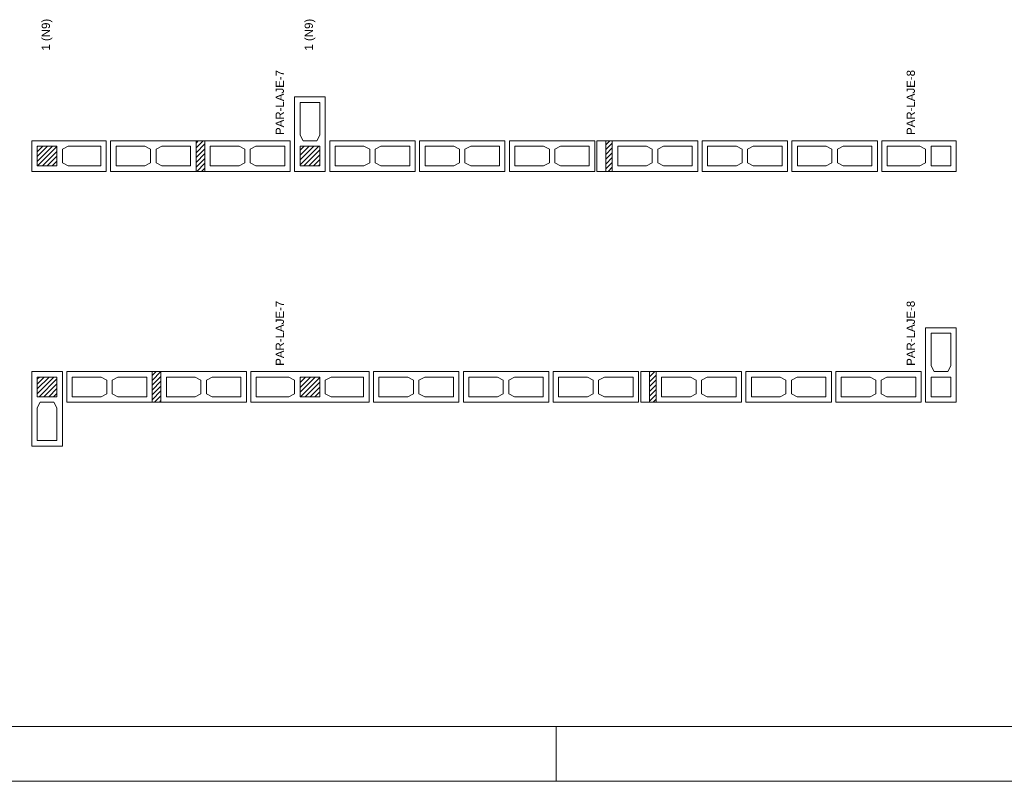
# Model space of a CAD drawing. Header units: millimetres. Extents: x 337 to 624, y -381 to -65.
# Tile 124 of 138: x 479 to 497, y -124 to -111. Entities that reach past the tile are written whole.
import ezdxf

# ---------------------------------------------------------------- set-up
doc = ezdxf.new("R2010")
doc.units = ezdxf.units.MM
doc.header["$MEASUREMENT"] = 0
for name, color, linetype, lineweight in [('PA-Ajustes', 8, 'Continuous', 5), ('PA-Graute', 8, 'Continuous', 0), ('PE-Contrafiamento L', 1, 'Continuous', 13), ('PE-Contrafiamento T', 1, 'Continuous', 5), ('PE-Inteiro', 7, 'Continuous', 5), ('PE-Paredes', 1, 'Continuous', 5), ('PE-Pastilha', 3, 'Continuous', 5), ('PRANCHA 01', 7, 'Continuous', 20), ('Texto da cota', 7, 'Continuous', 0)]:
    doc.layers.add(name, color=color, linetype=linetype, lineweight=lineweight)
doc.styles.add('Arial', font='arial.ttf')
pattern_1 = [(45, (507.42507, -278.56047), (-0.044194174, 0.044194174), [])]

msp = doc.modelspace()

# ---------------------------------------------------------------- hatches: boundary and pattern name
at = {"layer": 'PA-Ajustes', "linetype": 'Continuous'}
h = msp.add_hatch(dxfattribs=at)
h.set_pattern_fill('ANSI31', color=8, scale=0.5, style=0)
h.set_pattern_definition(pattern_1)
h.paths.add_polyline_path([(482.0801, -112.7683), (482.0801, -113.3283), (482.2405, -113.3283), (482.2405, -112.7683)])
h = msp.add_hatch(dxfattribs=at)
h.set_pattern_fill('ANSI31', color=8, scale=0.5, style=0)
h.set_pattern_definition(pattern_1)
h.paths.add_polyline_path([(489.5605, -112.7683), (489.5605, -113.3283), (489.6805, -113.3283), (489.6805, -112.7683)])
h = msp.add_hatch(dxfattribs=at)
h.set_pattern_fill('ANSI31', color=8, scale=0.5, style=0)
h.set_pattern_definition(pattern_1)
h.paths.add_polyline_path([(481.2801, -116.9843), (481.2801, -117.5443), (481.4405, -117.5443), (481.4405, -116.9843)])
h = msp.add_hatch(dxfattribs=at)
h.set_pattern_fill('ANSI31', color=8, scale=0.5, style=0)
h.set_pattern_definition(pattern_1)
h.paths.add_polyline_path([(490.3605, -116.9843), (490.3605, -117.5443), (490.4805, -117.5443), (490.4805, -116.9843)])
at = {"layer": 'PA-Graute', "linetype": 'Continuous'}
h = msp.add_hatch(dxfattribs=at)
h.set_pattern_fill('ANSI31', color=8, scale=0.5, style=0)
h.set_pattern_definition(pattern_1)
h.paths.add_polyline_path([(479.1801, -112.8683), (479.5401, -112.8683), (479.5401, -113.2283), (479.1801, -113.2283)])
h = msp.add_hatch(dxfattribs=at)
h.set_pattern_fill('ANSI31', color=8, scale=0.5, style=0)
h.set_pattern_definition(pattern_1)
h.paths.add_polyline_path([(483.9805, -113.2283), (483.9805, -112.8683), (484.3405, -112.8683), (484.3405, -113.2283)])
h = msp.add_hatch(dxfattribs=at)
h.set_pattern_fill('ANSI31', color=8, scale=0.5, style=0)
h.set_pattern_definition(pattern_1)
h.paths.add_polyline_path([(483.9805, -113.2283), (483.9805, -112.8683), (484.3405, -112.8683), (484.3405, -113.2283)])
h = msp.add_hatch(dxfattribs=at)
h.set_pattern_fill('ANSI31', color=8, scale=0.5, style=0)
h.set_pattern_definition(pattern_1)
h.paths.add_polyline_path([(479.5401, -117.0843), (479.5401, -117.4443), (479.1801, -117.4443), (479.1801, -117.0843)])
h = msp.add_hatch(dxfattribs=at)
h.set_pattern_fill('ANSI31', color=8, scale=0.5, style=0)
h.set_pattern_definition(pattern_1)
h.paths.add_polyline_path([(484.3405, -117.4443), (483.9805, -117.4443), (483.9805, -117.0843), (484.3405, -117.0843)])
h = msp.add_hatch(dxfattribs=at)
h.set_pattern_fill('ANSI31', color=8, scale=0.5, style=0)
h.set_pattern_definition(pattern_1)
h.paths.add_polyline_path([(484.3405, -117.4443), (483.9805, -117.4443), (483.9805, -117.0843), (484.3405, -117.0843)])

# ---------------------------------------------------------------- linework, layer by layer
at = {"layer": 'PA-Ajustes', "linetype": 'Continuous'}
for points in [[(482.0801, -112.7683), (482.0801, -113.3283), (482.2405, -113.3283), (482.2405, -112.7683)], [(489.5605, -112.7683), (489.5605, -113.3283), (489.6805, -113.3283), (489.6805, -112.7683)], [(481.2801, -116.9843), (481.2801, -117.5443), (481.4405, -117.5443), (481.4405, -116.9843)], [(490.3605, -116.9843), (490.3605, -117.5443), (490.4805, -117.5443), (490.4805, -116.9843)]]:
    msp.add_lwpolyline(points, close=True, dxfattribs=at)
at = {"layer": 'PE-Contrafiamento L', "linetype": 'Continuous'}
for p, q in [((483.8805, -113.3283), (483.8805, -111.9683)), ((483.8805, -111.9683), (484.4405, -111.9683)), ((483.8805, -113.3283), (483.8805, -111.9683)), ((483.8805, -111.9683), (484.4405, -111.9683)), ((484.4405, -111.9683), (484.4405, -113.3283)), ((484.4405, -111.9683), (484.4405, -113.3283)), ((479.0801, -112.7683), (480.4401, -112.7683)), ((479.0801, -113.3283), (479.0801, -112.7683)), ((480.4401, -112.7683), (480.4401, -113.3283)), ((494.6005, -113.3283), (494.6005, -112.7683)), ((494.6005, -112.7683), (495.9605, -112.7683)), ((495.9605, -112.7683), (495.9605, -113.3283)), ((480.4401, -113.3283), (479.0801, -113.3283)), ((484.4405, -113.3283), (483.8805, -113.3283)), ((484.4405, -113.3283), (483.8805, -113.3283)), ((495.9605, -113.3283), (494.6005, -113.3283)), ((495.4005, -117.5443), (495.4005, -116.1843)), ((495.4005, -116.1843), (495.9605, -116.1843)), ((495.9605, -116.1843), (495.9605, -117.5443)), ((479.0801, -118.3443), (479.0801, -116.9843)), ((479.0801, -116.9843), (479.6401, -116.9843)), ((479.6401, -116.9843), (479.6401, -118.3443)), ((495.9605, -117.5443), (495.4005, -117.5443)), ((479.6401, -118.3443), (479.0801, -118.3443))]:
    msp.add_line(p, q, dxfattribs=at)
at = {"layer": 'PE-Contrafiamento L', "linetype": 'Continuous', "lineweight": 5}
for p, q in [((483.9805, -112.6643), (483.9805, -112.0683)), ((483.9805, -112.0683), (484.3405, -112.0683)), ((483.9805, -112.6643), (483.9805, -112.0683)), ((483.9805, -112.0683), (484.3405, -112.0683)), ((484.3405, -112.0683), (484.3405, -112.6643)), ((484.3405, -112.0683), (484.3405, -112.6643)), ((484.0365, -112.7683), (483.9805, -112.6643)), ((484.0365, -112.7683), (483.9805, -112.6643)), ((484.3405, -112.6643), (484.2845, -112.7683)), ((484.3405, -112.6643), (484.2845, -112.7683)), ((479.1801, -112.8683), (479.5401, -112.8683)), ((479.1801, -113.2283), (479.1801, -112.8683)), ((479.5401, -112.8683), (479.5401, -113.2283)), ((479.6401, -112.9243), (479.7441, -112.8683)), ((479.7441, -112.8683), (480.3401, -112.8683)), ((480.3401, -112.8683), (480.3401, -113.2283)), ((483.9805, -113.2283), (483.9805, -112.8683)), ((483.9805, -112.8683), (484.3405, -112.8683)), ((483.9805, -113.2283), (483.9805, -112.8683)), ((483.9805, -112.8683), (484.3405, -112.8683)), ((484.2845, -112.7683), (484.0365, -112.7683)), ((484.2845, -112.7683), (484.0365, -112.7683)), ((484.3405, -112.8683), (484.3405, -113.2283)), ((484.3405, -112.8683), (484.3405, -113.2283)), ((494.7005, -113.2283), (494.7005, -112.8683)), ((494.7005, -112.8683), (495.2965, -112.8683)), ((495.2965, -112.8683), (495.4005, -112.9243)), ((495.5005, -113.2283), (495.5005, -112.8683)), ((495.5005, -112.8683), (495.8605, -112.8683)), ((495.8605, -112.8683), (495.8605, -113.2283)), ((479.6401, -113.1723), (479.6401, -112.9243)), ((495.4005, -112.9243), (495.4005, -113.1723)), ((479.5401, -113.2283), (479.1801, -113.2283)), ((479.7441, -113.2283), (479.6401, -113.1723)), ((480.3401, -113.2283), (479.7441, -113.2283)), ((484.3405, -113.2283), (483.9805, -113.2283)), ((484.3405, -113.2283), (483.9805, -113.2283)), ((495.2965, -113.2283), (494.7005, -113.2283)), ((495.4005, -113.1723), (495.2965, -113.2283)), ((495.8605, -113.2283), (495.5005, -113.2283)), ((495.5005, -116.8803), (495.5005, -116.2843)), ((495.5005, -116.2843), (495.8605, -116.2843)), ((495.8605, -116.2843), (495.8605, -116.8803)), ((495.5565, -116.9843), (495.5005, -116.8803)), ((495.8045, -116.9843), (495.5565, -116.9843)), ((495.8605, -116.8803), (495.8045, -116.9843)), ((479.1801, -117.4443), (479.1801, -117.0843)), ((479.1801, -117.0843), (479.5401, -117.0843)), ((479.5401, -117.0843), (479.5401, -117.4443)), ((495.5005, -117.4443), (495.5005, -117.0843)), ((495.5005, -117.0843), (495.8605, -117.0843)), ((495.8605, -117.0843), (495.8605, -117.4443)), ((479.5401, -117.4443), (479.1801, -117.4443)), ((479.1801, -117.6483), (479.2361, -117.5443)), ((479.2361, -117.5443), (479.4841, -117.5443)), ((479.4841, -117.5443), (479.5401, -117.6483)), ((495.8605, -117.4443), (495.5005, -117.4443)), ((479.1801, -118.2443), (479.1801, -117.6483)), ((479.5401, -117.6483), (479.5401, -118.2443)), ((479.5401, -118.2443), (479.1801, -118.2443))]:
    msp.add_line(p, q, dxfattribs=at)
at = {"layer": 'PE-Contrafiamento T', "linetype": 'Continuous'}
for p, q in [((483.0805, -117.5443), (483.0805, -116.9843)), ((483.0805, -116.9843), (485.2405, -116.9843)), ((483.0805, -117.5443), (483.0805, -116.9843)), ((483.0805, -116.9843), (485.2405, -116.9843)), ((485.2405, -116.9843), (485.2405, -117.5443)), ((485.2405, -116.9843), (485.2405, -117.5443)), ((485.2405, -117.5443), (483.0805, -117.5443)), ((485.2405, -117.5443), (483.0805, -117.5443))]:
    msp.add_line(p, q, dxfattribs=at)
at = {"layer": 'PE-Contrafiamento T', "linetype": 'Continuous', "lineweight": 5}
for p, q in [((483.1805, -117.0843), (483.7765, -117.0843)), ((483.1805, -117.4443), (483.1805, -117.0843)), ((483.1805, -117.0843), (483.7765, -117.0843)), ((483.1805, -117.4443), (483.1805, -117.0843)), ((483.7765, -117.0843), (483.8805, -117.1403)), ((483.7765, -117.0843), (483.8805, -117.1403)), ((483.8805, -117.1403), (483.8805, -117.3883)), ((483.8805, -117.1403), (483.8805, -117.3883)), ((483.9805, -117.4443), (483.9805, -117.0843)), ((483.9805, -117.0843), (484.3405, -117.0843)), ((483.9805, -117.4443), (483.9805, -117.0843)), ((483.9805, -117.0843), (484.3405, -117.0843)), ((484.3405, -117.0843), (484.3405, -117.4443)), ((484.3405, -117.0843), (484.3405, -117.4443)), ((484.4405, -117.1403), (484.5445, -117.0843)), ((484.4405, -117.1403), (484.5445, -117.0843)), ((484.4405, -117.3883), (484.4405, -117.1403)), ((484.4405, -117.3883), (484.4405, -117.1403)), ((484.5445, -117.0843), (485.1405, -117.0843)), ((484.5445, -117.0843), (485.1405, -117.0843)), ((485.1405, -117.0843), (485.1405, -117.4443)), ((485.1405, -117.0843), (485.1405, -117.4443)), ((483.7765, -117.4443), (483.1805, -117.4443)), ((483.7765, -117.4443), (483.1805, -117.4443)), ((483.8805, -117.3883), (483.7765, -117.4443)), ((483.8805, -117.3883), (483.7765, -117.4443)), ((484.3405, -117.4443), (483.9805, -117.4443)), ((484.3405, -117.4443), (483.9805, -117.4443)), ((484.5445, -117.4443), (484.4405, -117.3883)), ((484.5445, -117.4443), (484.4405, -117.3883)), ((485.1405, -117.4443), (484.5445, -117.4443)), ((485.1405, -117.4443), (484.5445, -117.4443))]:
    msp.add_line(p, q, dxfattribs=at)
at = {"layer": 'PE-Inteiro', "linetype": 'Continuous'}
for p, q in [((480.5201, -112.7683), (482.0801, -112.7683)), ((480.5201, -113.3283), (480.5201, -112.7683)), ((482.0801, -112.7683), (482.0801, -113.3283)), ((482.2405, -112.7683), (483.8005, -112.7683)), ((482.2405, -113.3283), (482.2405, -112.7683)), ((483.8005, -112.7683), (483.8005, -113.3283)), ((484.5205, -112.7683), (486.0805, -112.7683)), ((484.5205, -113.3283), (484.5205, -112.7683)), ((486.0805, -112.7683), (486.0805, -113.3283)), ((486.1605, -112.7683), (487.7205, -112.7683)), ((486.1605, -113.3283), (486.1605, -112.7683)), ((487.7205, -112.7683), (487.7205, -113.3283)), ((487.8005, -112.7683), (489.3605, -112.7683)), ((487.8005, -113.3283), (487.8005, -112.7683)), ((489.3605, -112.7683), (489.3605, -113.3283)), ((489.6805, -112.7683), (491.2405, -112.7683)), ((489.6805, -113.3283), (489.6805, -112.7683)), ((491.2405, -112.7683), (491.2405, -113.3283)), ((491.3205, -112.7683), (492.8805, -112.7683)), ((491.3205, -113.3283), (491.3205, -112.7683)), ((492.8805, -112.7683), (492.8805, -113.3283)), ((492.9605, -112.7683), (494.5205, -112.7683)), ((492.9605, -113.3283), (492.9605, -112.7683)), ((494.5205, -112.7683), (494.5205, -113.3283)), ((482.0801, -113.3283), (480.5201, -113.3283)), ((483.8005, -113.3283), (482.2405, -113.3283)), ((486.0805, -113.3283), (484.5205, -113.3283)), ((487.7205, -113.3283), (486.1605, -113.3283)), ((489.3605, -113.3283), (487.8005, -113.3283)), ((491.2405, -113.3283), (489.6805, -113.3283)), ((492.8805, -113.3283), (491.3205, -113.3283)), ((494.5205, -113.3283), (492.9605, -113.3283)), ((479.7201, -116.9843), (481.2801, -116.9843)), ((479.7201, -117.5443), (479.7201, -116.9843)), ((481.2801, -116.9843), (481.2801, -117.5443)), ((481.4405, -116.9843), (483.0005, -116.9843)), ((481.4405, -117.5443), (481.4405, -116.9843)), ((483.0005, -116.9843), (483.0005, -117.5443)), ((485.3205, -116.9843), (486.8805, -116.9843)), ((485.3205, -117.5443), (485.3205, -116.9843)), ((486.8805, -116.9843), (486.8805, -117.5443)), ((486.9605, -116.9843), (488.5205, -116.9843)), ((486.9605, -117.5443), (486.9605, -116.9843)), ((488.5205, -116.9843), (488.5205, -117.5443)), ((488.6005, -116.9843), (490.1605, -116.9843)), ((488.6005, -117.5443), (488.6005, -116.9843)), ((490.1605, -116.9843), (490.1605, -117.5443)), ((490.4805, -116.9843), (492.0405, -116.9843)), ((490.4805, -117.5443), (490.4805, -116.9843)), ((492.0405, -116.9843), (492.0405, -117.5443)), ((492.1205, -116.9843), (493.6805, -116.9843)), ((492.1205, -117.5443), (492.1205, -116.9843)), ((493.6805, -116.9843), (493.6805, -117.5443)), ((493.7605, -116.9843), (495.3205, -116.9843)), ((493.7605, -117.5443), (493.7605, -116.9843)), ((495.3205, -116.9843), (495.3205, -117.5443)), ((481.2801, -117.5443), (479.7201, -117.5443)), ((483.0005, -117.5443), (481.4405, -117.5443)), ((486.8805, -117.5443), (485.3205, -117.5443)), ((488.5205, -117.5443), (486.9605, -117.5443)), ((490.1605, -117.5443), (488.6005, -117.5443)), ((492.0405, -117.5443), (490.4805, -117.5443)), ((493.6805, -117.5443), (492.1205, -117.5443)), ((495.3205, -117.5443), (493.7605, -117.5443))]:
    msp.add_line(p, q, dxfattribs=at)
at = {"layer": 'PE-Inteiro', "linetype": 'Continuous', "lineweight": 5}
for p, q in [((480.6201, -112.8683), (481.1461, -112.8683)), ((480.6201, -113.2283), (480.6201, -112.8683)), ((481.1461, -112.8683), (481.2501, -112.9243)), ((481.3501, -112.9243), (481.4541, -112.8683)), ((481.4541, -112.8683), (481.9801, -112.8683)), ((481.9801, -112.8683), (481.9801, -113.2283)), ((482.3405, -112.8683), (482.8665, -112.8683)), ((482.3405, -113.2283), (482.3405, -112.8683)), ((482.8665, -112.8683), (482.9705, -112.9243)), ((483.0705, -112.9243), (483.1745, -112.8683)), ((483.1745, -112.8683), (483.7005, -112.8683)), ((483.7005, -112.8683), (483.7005, -113.2283)), ((484.6205, -112.8683), (485.1465, -112.8683)), ((484.6205, -113.2283), (484.6205, -112.8683)), ((485.1465, -112.8683), (485.2505, -112.9243)), ((485.3505, -112.9243), (485.4545, -112.8683)), ((485.4545, -112.8683), (485.9805, -112.8683)), ((485.9805, -112.8683), (485.9805, -113.2283)), ((486.2605, -112.8683), (486.7865, -112.8683)), ((486.2605, -113.2283), (486.2605, -112.8683)), ((486.7865, -112.8683), (486.8905, -112.9243)), ((486.9905, -112.9243), (487.0945, -112.8683)), ((487.0945, -112.8683), (487.6205, -112.8683)), ((487.6205, -112.8683), (487.6205, -113.2283)), ((487.9005, -112.8683), (488.4265, -112.8683)), ((487.9005, -113.2283), (487.9005, -112.8683)), ((488.4265, -112.8683), (488.5305, -112.9243)), ((488.6305, -112.9243), (488.7345, -112.8683)), ((488.7345, -112.8683), (489.2605, -112.8683)), ((489.2605, -112.8683), (489.2605, -113.2283)), ((489.7805, -112.8683), (490.3065, -112.8683)), ((489.7805, -113.2283), (489.7805, -112.8683)), ((490.3065, -112.8683), (490.4105, -112.9243)), ((490.5105, -112.9243), (490.6145, -112.8683)), ((490.6145, -112.8683), (491.1405, -112.8683)), ((491.1405, -112.8683), (491.1405, -113.2283)), ((491.4205, -112.8683), (491.9465, -112.8683)), ((491.4205, -113.2283), (491.4205, -112.8683)), ((491.9465, -112.8683), (492.0505, -112.9243)), ((492.1505, -112.9243), (492.2545, -112.8683)), ((492.2545, -112.8683), (492.7805, -112.8683)), ((492.7805, -112.8683), (492.7805, -113.2283)), ((493.0605, -112.8683), (493.5865, -112.8683)), ((493.0605, -113.2283), (493.0605, -112.8683)), ((493.5865, -112.8683), (493.6905, -112.9243)), ((493.7905, -112.9243), (493.8945, -112.8683)), ((493.8945, -112.8683), (494.4205, -112.8683)), ((494.4205, -112.8683), (494.4205, -113.2283)), ((481.2501, -112.9243), (481.2501, -113.1723)), ((481.3501, -113.1723), (481.3501, -112.9243)), ((482.9705, -112.9243), (482.9705, -113.1723)), ((483.0705, -113.1723), (483.0705, -112.9243)), ((485.2505, -112.9243), (485.2505, -113.1723)), ((485.3505, -113.1723), (485.3505, -112.9243)), ((486.8905, -112.9243), (486.8905, -113.1723)), ((486.9905, -113.1723), (486.9905, -112.9243)), ((488.5305, -112.9243), (488.5305, -113.1723)), ((488.6305, -113.1723), (488.6305, -112.9243)), ((490.4105, -112.9243), (490.4105, -113.1723)), ((490.5105, -113.1723), (490.5105, -112.9243)), ((492.0505, -112.9243), (492.0505, -113.1723)), ((492.1505, -113.1723), (492.1505, -112.9243)), ((493.6905, -112.9243), (493.6905, -113.1723)), ((493.7905, -113.1723), (493.7905, -112.9243)), ((481.1461, -113.2283), (480.6201, -113.2283)), ((481.2501, -113.1723), (481.1461, -113.2283)), ((481.4541, -113.2283), (481.3501, -113.1723)), ((481.9801, -113.2283), (481.4541, -113.2283)), ((482.8665, -113.2283), (482.3405, -113.2283)), ((482.9705, -113.1723), (482.8665, -113.2283)), ((483.1745, -113.2283), (483.0705, -113.1723)), ((483.7005, -113.2283), (483.1745, -113.2283)), ((485.1465, -113.2283), (484.6205, -113.2283)), ((485.2505, -113.1723), (485.1465, -113.2283)), ((485.4545, -113.2283), (485.3505, -113.1723)), ((485.9805, -113.2283), (485.4545, -113.2283)), ((486.7865, -113.2283), (486.2605, -113.2283)), ((486.8905, -113.1723), (486.7865, -113.2283)), ((487.0945, -113.2283), (486.9905, -113.1723)), ((487.6205, -113.2283), (487.0945, -113.2283)), ((488.4265, -113.2283), (487.9005, -113.2283)), ((488.5305, -113.1723), (488.4265, -113.2283)), ((488.7345, -113.2283), (488.6305, -113.1723)), ((489.2605, -113.2283), (488.7345, -113.2283)), ((490.3065, -113.2283), (489.7805, -113.2283)), ((490.4105, -113.1723), (490.3065, -113.2283)), ((490.6145, -113.2283), (490.5105, -113.1723)), ((491.1405, -113.2283), (490.6145, -113.2283)), ((491.9465, -113.2283), (491.4205, -113.2283)), ((492.0505, -113.1723), (491.9465, -113.2283)), ((492.2545, -113.2283), (492.1505, -113.1723)), ((492.7805, -113.2283), (492.2545, -113.2283)), ((493.5865, -113.2283), (493.0605, -113.2283)), ((493.6905, -113.1723), (493.5865, -113.2283)), ((493.8945, -113.2283), (493.7905, -113.1723)), ((494.4205, -113.2283), (493.8945, -113.2283)), ((479.8201, -117.0843), (480.3461, -117.0843)), ((479.8201, -117.4443), (479.8201, -117.0843)), ((480.3461, -117.0843), (480.4501, -117.1403)), ((480.4501, -117.1403), (480.4501, -117.3883)), ((480.5501, -117.1403), (480.6541, -117.0843)), ((480.5501, -117.3883), (480.5501, -117.1403)), ((480.6541, -117.0843), (481.1801, -117.0843)), ((481.1801, -117.0843), (481.1801, -117.4443)), ((481.5405, -117.0843), (482.0665, -117.0843)), ((481.5405, -117.4443), (481.5405, -117.0843)), ((482.0665, -117.0843), (482.1705, -117.1403)), ((482.1705, -117.1403), (482.1705, -117.3883)), ((482.2705, -117.1403), (482.3745, -117.0843)), ((482.2705, -117.3883), (482.2705, -117.1403)), ((482.3745, -117.0843), (482.9005, -117.0843)), ((482.9005, -117.0843), (482.9005, -117.4443)), ((485.4205, -117.0843), (485.9465, -117.0843)), ((485.4205, -117.4443), (485.4205, -117.0843)), ((485.9465, -117.0843), (486.0505, -117.1403)), ((486.0505, -117.1403), (486.0505, -117.3883)), ((486.1505, -117.1403), (486.2545, -117.0843)), ((486.1505, -117.3883), (486.1505, -117.1403)), ((486.2545, -117.0843), (486.7805, -117.0843)), ((486.7805, -117.0843), (486.7805, -117.4443)), ((487.0605, -117.0843), (487.5865, -117.0843)), ((487.0605, -117.4443), (487.0605, -117.0843)), ((487.5865, -117.0843), (487.6905, -117.1403)), ((487.6905, -117.1403), (487.6905, -117.3883)), ((487.7905, -117.1403), (487.8945, -117.0843)), ((487.7905, -117.3883), (487.7905, -117.1403)), ((487.8945, -117.0843), (488.4205, -117.0843)), ((488.4205, -117.0843), (488.4205, -117.4443)), ((488.7005, -117.0843), (489.2265, -117.0843)), ((488.7005, -117.4443), (488.7005, -117.0843)), ((489.2265, -117.0843), (489.3305, -117.1403)), ((489.3305, -117.1403), (489.3305, -117.3883)), ((489.4305, -117.1403), (489.5345, -117.0843)), ((489.4305, -117.3883), (489.4305, -117.1403)), ((489.5345, -117.0843), (490.0605, -117.0843)), ((490.0605, -117.0843), (490.0605, -117.4443)), ((490.5805, -117.0843), (491.1065, -117.0843)), ((490.5805, -117.4443), (490.5805, -117.0843)), ((491.1065, -117.0843), (491.2105, -117.1403)), ((491.2105, -117.1403), (491.2105, -117.3883)), ((491.3105, -117.1403), (491.4145, -117.0843)), ((491.3105, -117.3883), (491.3105, -117.1403)), ((491.4145, -117.0843), (491.9405, -117.0843)), ((491.9405, -117.0843), (491.9405, -117.4443)), ((492.2205, -117.0843), (492.7465, -117.0843)), ((492.2205, -117.4443), (492.2205, -117.0843)), ((492.7465, -117.0843), (492.8505, -117.1403)), ((492.8505, -117.1403), (492.8505, -117.3883)), ((492.9505, -117.1403), (493.0545, -117.0843)), ((492.9505, -117.3883), (492.9505, -117.1403)), ((493.0545, -117.0843), (493.5805, -117.0843)), ((493.5805, -117.0843), (493.5805, -117.4443)), ((493.8605, -117.0843), (494.3865, -117.0843)), ((493.8605, -117.4443), (493.8605, -117.0843)), ((494.3865, -117.0843), (494.4905, -117.1403)), ((494.4905, -117.1403), (494.4905, -117.3883)), ((494.5905, -117.1403), (494.6945, -117.0843)), ((494.5905, -117.3883), (494.5905, -117.1403)), ((494.6945, -117.0843), (495.2205, -117.0843)), ((495.2205, -117.0843), (495.2205, -117.4443)), ((480.3461, -117.4443), (479.8201, -117.4443)), ((480.4501, -117.3883), (480.3461, -117.4443)), ((480.6541, -117.4443), (480.5501, -117.3883)), ((481.1801, -117.4443), (480.6541, -117.4443)), ((482.0665, -117.4443), (481.5405, -117.4443)), ((482.1705, -117.3883), (482.0665, -117.4443)), ((482.3745, -117.4443), (482.2705, -117.3883)), ((482.9005, -117.4443), (482.3745, -117.4443)), ((485.9465, -117.4443), (485.4205, -117.4443)), ((486.0505, -117.3883), (485.9465, -117.4443)), ((486.2545, -117.4443), (486.1505, -117.3883)), ((486.7805, -117.4443), (486.2545, -117.4443)), ((487.5865, -117.4443), (487.0605, -117.4443)), ((487.6905, -117.3883), (487.5865, -117.4443)), ((487.8945, -117.4443), (487.7905, -117.3883)), ((488.4205, -117.4443), (487.8945, -117.4443)), ((489.2265, -117.4443), (488.7005, -117.4443)), ((489.3305, -117.3883), (489.2265, -117.4443)), ((489.5345, -117.4443), (489.4305, -117.3883)), ((490.0605, -117.4443), (489.5345, -117.4443)), ((491.1065, -117.4443), (490.5805, -117.4443)), ((491.2105, -117.3883), (491.1065, -117.4443)), ((491.4145, -117.4443), (491.3105, -117.3883)), ((491.9405, -117.4443), (491.4145, -117.4443)), ((492.7465, -117.4443), (492.2205, -117.4443)), ((492.8505, -117.3883), (492.7465, -117.4443)), ((493.0545, -117.4443), (492.9505, -117.3883)), ((493.5805, -117.4443), (493.0545, -117.4443)), ((494.3865, -117.4443), (493.8605, -117.4443)), ((494.4905, -117.3883), (494.3865, -117.4443)), ((494.6945, -117.4443), (494.5905, -117.3883)), ((495.2205, -117.4443), (494.6945, -117.4443))]:
    msp.add_line(p, q, dxfattribs=at)
at = {"layer": 'PE-Pastilha', "linetype": 'Continuous'}
for p, q in [((489.4005, -112.7683), (489.5605, -112.7683)), ((489.4005, -113.3283), (489.4005, -112.7683)), ((489.5605, -112.7683), (489.5605, -113.3283)), ((489.5605, -113.3283), (489.4005, -113.3283)), ((490.2005, -116.9843), (490.3605, -116.9843)), ((490.2005, -117.5443), (490.2005, -116.9843)), ((490.3605, -116.9843), (490.3605, -117.5443)), ((490.3605, -117.5443), (490.2005, -117.5443))]:
    msp.add_line(p, q, dxfattribs=at)
at = {"layer": 'PRANCHA 01'}
for points in [[(441.653, -124.4682), (525.753, -124.4682), (525.753, -65.0682), (441.653, -65.0682), (441.653, -124.4682)], [(488.653, -123.4682), (488.653, -124.4682)]]:
    msp.add_lwpolyline(points, dxfattribs=at)
msp.add_lwpolyline([(444.153, -123.4682), (524.753, -123.4682), (524.753, -66.0682), (444.153, -66.0682)], close=True, dxfattribs=at)

# ---------------------------------------------------------------- texts
at = {"layer": 'PE-Paredes', "char_height": 0.15, "width": 2.415991, "attachment_point": 7, "rotation": 90.00021, "line_spacing_factor": 0.9, "style": 'Arial'}
for s, insert in [('PAR-LAJE-7', (483.686, -112.6633)), ('PAR-LAJE-8', (495.206, -112.6633)), ('PAR-LAJE-7', (483.686, -116.8793)), ('PAR-LAJE-8', (495.206, -116.8793))]:
    msp.add_mtext(s, dxfattribs=dict(at, insert=insert))
at = {"layer": 'Texto da cota', "char_height": 0.15, "width": 1.204101, "attachment_point": 6, "rotation": 90.00021, "line_spacing_factor": 0.9, "style": 'Arial'}
for insert in [(479.3601, -110.5403), (484.1605, -110.5403)]:
    msp.add_mtext('1 (N9)', dxfattribs=dict(at, insert=insert))

doc.saveas('drawing.dxf')
